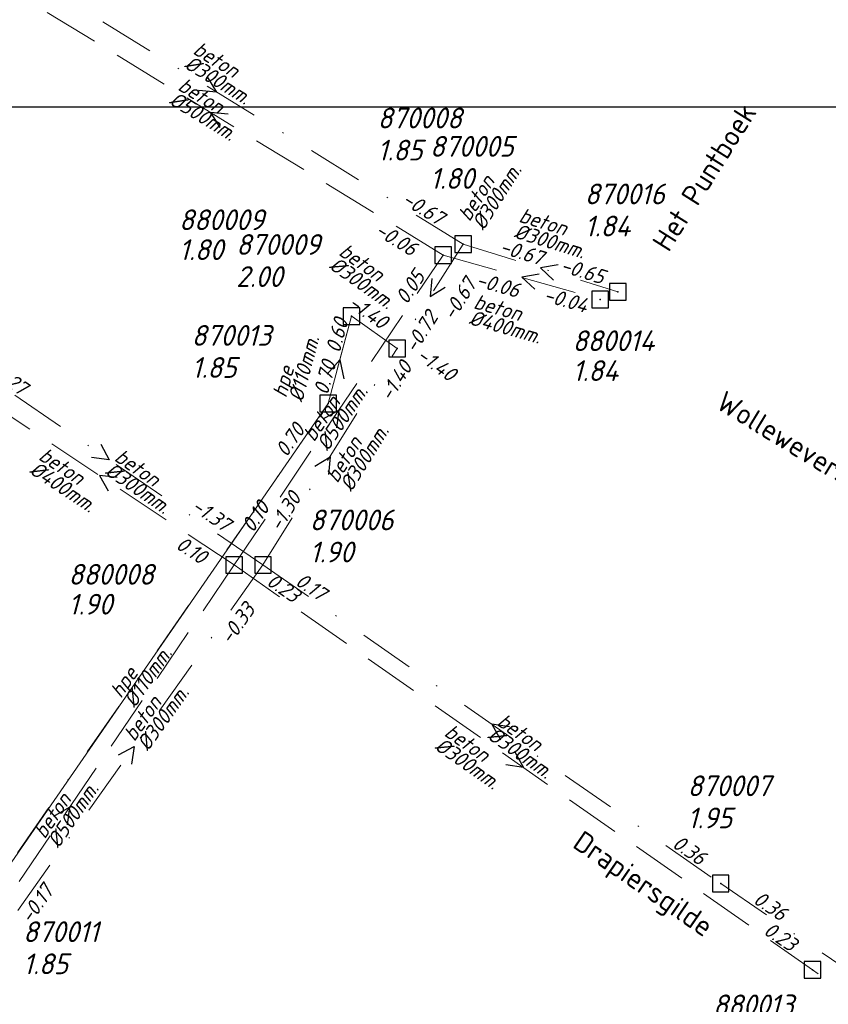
# Model space of a CAD drawing. Header units: metres. Extents: x 152202 to 157341, y 461610 to 468701.
# Tile 93 of 238: x 154742 to 154815, y 463622 to 463711. Entities that reach past the tile are written whole.
import ezdxf
from ezdxf.enums import TextEntityAlignment as Align
from ezdxf.lldxf.tags import DXFTag

# ---------------------------------------------------------------- set-up
doc = ezdxf.new("R2010")
doc.units = ezdxf.units.M
doc.header["$PDMODE"] = 64
doc.header["$PDSIZE"] = 1.5
doc.linetypes.add('RI-HWA', pattern=[7.4, 5, -2.4])
doc.linetypes.add('RI-VWA', pattern=[11, 5, -3, 0, -3])
doc.layers.get('0').update_dxf_attribs({"linetype": 'CONTINUOUS'})
doc.layers.get('DEFPOINTS').update_dxf_attribs({"linetype": 'CONTINUOUS'})
for name, color, linetype, lineweight in [('B-OI-RI-HWA-BOB-T18', 150, 'CONTINUOUS', 18), ('B-OI-RI-HWA-MATERIAAL-T18', 150, 'CONTINUOUS', 18), ('B-OI-RI-HWA-PUTDEKSELHOOGTE-T25', 150, 'CONTINUOUS', 25), ('B-OI-RI-HWA-PUTNUMMER-T25', 150, 'CONTINUOUS', 25), ('B-OI-RI-HWA_DIAMETER-T18', 150, 'CONTINUOUS', 18), ('B-OI-RI-HWA_RIOOLPUT-S', 150, 'CONTINUOUS', 25), ('B-OI-RI-HWA_TRANSPORTLEIDING-G', 150, 'RI-HWA', 18), ('B-OI-RI-PERSLEIDING-G', 210, 'RI-PERS', 18), ('B-OI-RI-STROOMRICHTING-S', 252, 'CONTINUOUS', 25), ('B-OI-RI-VWA-BOB-T18', 34, 'CONTINUOUS', 18), ('B-OI-RI-VWA-DIAMETER-T18', 34, 'CONTINUOUS', 18), ('B-OI-RI-VWA-MATERIAAL-T18', 34, 'CONTINUOUS', 18), ('B-OI-RI-VWA_PUTDEKSELHOOGTE-T25', 34, 'CONTINUOUS', 25), ('B-OI-RI-VWA_PUTNUMMER-T25', 34, 'CONTINUOUS', 25), ('B-OI-RI-VWA_RIOOLPUT-S', 34, 'CONTINUOUS', 25), ('B-OI-RI-VWA_TRANSPORTLEIDING-G', 34, 'RI-VWA', 18), ('B-RO-OG-TOPOGRAFIE-T18', 2, 'CONTINUOUS', 18)]:
    doc.layers.add(name, color=color, linetype=linetype, lineweight=lineweight)
doc.styles.add('NLCS-ISO-M200-T18', font='NLCS-ISO.ttf', dxfattribs={"height": 360})
doc.styles.add('NLCS-ISO-M750-T18_CURSIEF', font='NLCS-ISO.ttf', dxfattribs={"oblique": 15, "height": 1.35})
doc.styles.add('NLCS-ISO-M750-T25_CURSIEF', font='NLCS-ISO.ttf', dxfattribs={"oblique": 15, "height": 1.875})
tags = doc.linetypes.add('RI-PERS', pattern='A,7,-2,["P",Standard,S=1.8,R=0,X=-0.5,Y=-0.9],-2,7,-2,[102,NLCS.SHX,S=1,R=180,X=0,Y=0],-2', length=22).pattern_tags.tags
tags[6] = DXFTag(74, 10)

# ---------------------------------------------------------------- blocks, each defined once
blk = doc.blocks.new('ACMAP_ANN_TEMPLATE_hwa-diam')
at = {"style": 'NLCS-ISO-M750-T18_CURSIEF', "oblique": 15}
blk.add_attdef('hwa-diam', (-3.7, -1.3), '', height=1.35, dxfattribs=at)
blk = doc.blocks.new('ACMAP_ANN_TEMPLATE_hwa-materiaal')
at = {"style": 'NLCS-ISO-M750-T18_CURSIEF', "oblique": 15}
blk.add_attdef('hwa-mat', (-3.7, 0.2), '', height=1.35, dxfattribs=at)
blk = doc.blocks.new('ACMAP_ANN_TEMPLATE_hwa-nap-l')
at = {"style": 'NLCS-ISO-M750-T18_CURSIEF', "oblique": 15}
blk.add_attdef('hwa-nap-l', (3.3, 0.2), '', height=1.35, dxfattribs=at)
blk = doc.blocks.new('ACMAP_ANN_TEMPLATE_hwa-nap-r')
at = {"style": 'NLCS-ISO-M750-T18_CURSIEF', "oblique": 15}
blk.add_attdef('hwa-nap-r', (-5.6, 0.2), '', height=1.35, dxfattribs=at)
blk = doc.blocks.new('ACMAP_ANN_TEMPLATE_vwa-diam')
at = {"style": 'NLCS-ISO-M750-T18_CURSIEF', "oblique": 15}
blk.add_attdef('vwa-diam', (0.3, -1.3), '', height=1.35, dxfattribs=at)
blk = doc.blocks.new('ACMAP_ANN_TEMPLATE_vwa-materiaal')
at = {"style": 'NLCS-ISO-M750-T18_CURSIEF', "oblique": 15}
blk.add_attdef('vwa-mat', (0.3, 0.2), '', height=1.35, dxfattribs=at)
blk = doc.blocks.new('ACMAP_ANN_TEMPLATE_vwa-nap-l')
at = {"style": 'NLCS-ISO-M750-T18_CURSIEF', "oblique": 15}
blk.add_attdef('vwa-nap-l', (3.3, 0.2), '', height=1.35, dxfattribs=at)
blk = doc.blocks.new('ACMAP_ANN_TEMPLATE_vwa-nap-r')
at = {"style": 'NLCS-ISO-M750-T18_CURSIEF', "oblique": 15}
blk.add_attdef('vwa-nap-r', (-5.6, 0.2), '', height=1.35, dxfattribs=at)
blk = doc.blocks.new('ACMAP_ANN_TEMPLATE_hwa-puth')
at = {"color": 0, "linetype": 'ByBlock', "style": 'NLCS-ISO-M750-T25_CURSIEF', "oblique": 15}
blk.add_attdef('hwa-puth', (-9, -6.8), '', height=1.875, dxfattribs=at)
blk = doc.blocks.new('ACMAP_ANN_TEMPLATE_hwa-putnr')
at = {"color": 0, "linetype": 'ByBlock', "style": 'NLCS-ISO-M750-T25_CURSIEF', "oblique": 15}
blk.add_attdef('hwa-putnr', (-9, -4.1), '', height=1.875, dxfattribs=at)
blk = doc.blocks.new('ACMAP_ANN_TEMPLATE_vwa-puth')
at = {"style": 'NLCS-ISO-M750-T25_CURSIEF', "oblique": 15}
blk.add_attdef('vwa-puth', (-3, 5), '', height=1.875, dxfattribs=at)
blk = doc.blocks.new('ACMAP_ANN_TEMPLATE_vwa-putnr')
at = {"style": 'NLCS-ISO-M750-T25_CURSIEF', "oblique": 15}
blk.add_attdef('vaw-putnr', (-3, 7.9), '', height=1.875, dxfattribs=at)

msp = doc.modelspace()

# ---------------------------------------------------------------- linework, layer by layer
at = {"layer": 'B-OI-RI-HWA_RIOOLPUT-S'}
for p in [(154780.3, 463689.9), (154794.5, 463685.9), (154761.4, 463661.9), (154813.7, 463625.3)]:
    msp.add_point(p, dxfattribs=at)
at = {"layer": 'B-OI-RI-HWA_TRANSPORTLEIDING-G'}
for p, q in [((154780.3, 463689.9), (154738.2, 463715.7)), ((154761.4, 463661.9), (154780.3, 463689.9)), ((154780.3, 463689.9), (154794.5, 463685.9)), ((154761.4, 463661.9), (154737, 463678.1)), ((154761.4, 463661.9), (154731.6, 463618.1)), ((154761.4, 463661.9), (154813.7, 463625.3)), ((154851, 463600.1), (154813.7, 463625.3))]:
    msp.add_line(p, q, dxfattribs=at)
at = {"layer": 'B-OI-RI-PERSLEIDING-G'}
for p, q in [((154772, 463684.4), (154769.9, 463676.5)), ((154769.9, 463676.5), (154732.4, 463622.3))]:
    msp.add_line(p, q, dxfattribs=at)
at = {"layer": 'B-OI-RI-STROOMRICHTING-S'}
for points in [[(154758.95, 463706.02), (154759.8, 463704.65), (154758.2, 463704.79)], [(154760.85, 463702.66), (154759.25, 463702.8), (154760.1, 463701.43)], [(154790.69, 463689.02), (154789.1, 463688.75), (154790.27, 463687.64)], [(154779.28, 463687.79), (154779.11, 463686.18), (154780.49, 463687.02)], [(154788.98, 463688.2), (154787.4, 463687.9), (154788.59, 463686.82)], [(154769.8, 463679.14), (154770.95, 463680.45), (154771.3, 463678.74)], [(154769.45, 463675.11), (154770.85, 463675.9), (154770.64, 463674.3)], [(154749.32, 463672.81), (154750.1, 463671.4), (154748.5, 463671.62)], [(154768.69, 463670.84), (154770.07, 463671.68), (154769.92, 463670.08)], [(154750.8, 463669.8), (154749.2, 463670), (154750, 463668.6)], [(154786.29, 463647.27), (154784.7, 463647.5), (154785.47, 463646.09)], [(154750.93, 463644.74), (154752.35, 463645.5), (154752.1, 463643.91)], [(154786.78, 463645.02), (154787.55, 463643.6), (154785.96, 463643.84)], [(154745.09, 463639.21), (154746.5, 463640), (154746.29, 463638.4)]]:
    msp.add_lwpolyline(points, dxfattribs=at)
at = {"layer": 'B-OI-RI-VWA_RIOOLPUT-S'}
for p in [(154782.1, 463690.9), (154796.1, 463686.6), (154772, 463684.4), (154776.13, 463681.47), (154769.9, 463676.5), (154764, 463661.9), (154805.4, 463633.1)]:
    msp.add_point(p, dxfattribs=at)
at = {"layer": 'B-OI-RI-VWA_TRANSPORTLEIDING-G'}
for p, q in [((154782.1, 463690.9), (154737.5, 463718.4)), ((154782.1, 463690.9), (154776.13, 463681.47)), ((154782.1, 463690.9), (154796.1, 463686.6)), ((154772, 463684.4), (154769.9, 463676.5)), ((154776.13, 463681.47), (154772, 463684.4)), ((154764, 463661.9), (154776.13, 463681.47)), ((154764, 463661.9), (154736.2, 463680.9)), ((154769.9, 463676.5), (154732.4, 463622.3)), ((154764, 463661.9), (154740.7, 463629.1)), ((154764, 463661.9), (154805.4, 463633.1)), ((154805.4, 463633.1), (154845.7, 463605.6))]:
    msp.add_line(p, q, dxfattribs=at)
at = {"layer": 'DEFPOINTS', "flags": 128}
msp.add_lwpolyline([(154823.3, 463703.268), (154818.87, 463703.268), (154791.231, 463703.268), (154633.731, 463703.268), (154633.731, 463526.267), (154633.731, 463512.699), (154823.3, 463512.699)], close=True, dxfattribs=at)

# ---------------------------------------------------------------- block references
at = {"layer": 'B-OI-RI-HWA-BOB-T18'}
ref = msp.add_blockref('ACMAP_ANN_TEMPLATE_hwa-nap-l', (154771.107, 463693.38), dxfattribs=dict(at, rotation=328.4989247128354))
ref.add_attrib('hwa-nap-l', '-0.06', (154774.025, 463691.826), dxfattribs={"layer": '0', "color": 0, "linetype": 'ByBlock', "height": 1.35, "rotation": 328.49892, "style": 'NLCS-ISO-M750-T18_CURSIEF', "oblique": 15})
ref = msp.add_blockref('ACMAP_ANN_TEMPLATE_hwa-nap-r', (154780.3, 463689.9), dxfattribs=dict(at, rotation=55.98065001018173))
ref.add_attrib('hwa-nap-r', '0.05', (154777.001, 463685.37), dxfattribs={"layer": '0', "color": 0, "linetype": 'ByBlock', "height": 1.35, "rotation": 55.98065, "style": 'NLCS-ISO-M750-T18_CURSIEF', "oblique": 15})
ref = msp.add_blockref('ACMAP_ANN_TEMPLATE_hwa-nap-l', (154779.94, 463687.81), dxfattribs=dict(at, rotation=344.2679952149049))
ref.add_attrib('hwa-nap-l', '-0.06', (154783.171, 463687.108), dxfattribs={"layer": '0', "color": 0, "linetype": 'ByBlock', "height": 1.35, "rotation": 344.268, "style": 'NLCS-ISO-M750-T18_CURSIEF', "oblique": 15})
ref = msp.add_blockref('ACMAP_ANN_TEMPLATE_hwa-nap-r', (154794.631, 463684.038), dxfattribs=dict(at, rotation=344.2679952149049))
ref.add_attrib('hwa-nap-r', '-0.04', (154789.295, 463685.749), dxfattribs={"layer": '0', "color": 0, "linetype": 'ByBlock', "height": 1.35, "rotation": 344.268, "style": 'NLCS-ISO-M750-T18_CURSIEF', "oblique": 15})
ref = msp.add_blockref('ACMAP_ANN_TEMPLATE_hwa-nap-l', (154761.4, 463661.9), dxfattribs=dict(at, rotation=55.98065001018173))
ref.add_attrib('hwa-nap-l', '0.10', (154763.08, 463664.747), dxfattribs={"layer": '0', "color": 0, "linetype": 'ByBlock', "height": 1.35, "rotation": 55.98065, "style": 'NLCS-ISO-M750-T18_CURSIEF', "oblique": 15})
ref = msp.add_blockref('ACMAP_ANN_TEMPLATE_hwa-nap-l', (154761.4, 463661.9), dxfattribs=dict(at, rotation=55.76998823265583))
ref.add_attrib('hwa-nap-l', '0.10', (154763.091, 463664.741), dxfattribs={"layer": '0', "color": 0, "linetype": 'ByBlock', "height": 1.35, "rotation": 55.76999, "style": 'NLCS-ISO-M750-T18_CURSIEF', "oblique": 15})
ref = msp.add_blockref('ACMAP_ANN_TEMPLATE_hwa-nap-l', (154753.158, 463665.122), dxfattribs=dict(at, rotation=326.4184470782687))
ref.add_attrib('hwa-nap-l', '0.10', (154756.018, 463663.463), dxfattribs={"layer": '0', "color": 0, "linetype": 'ByBlock', "height": 1.35, "rotation": 326.41845, "style": 'NLCS-ISO-M750-T18_CURSIEF', "oblique": 15})
ref = msp.add_blockref('ACMAP_ANN_TEMPLATE_hwa-nap-l', (154761.4, 463661.9), dxfattribs=dict(at, rotation=325.0153329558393))
ref.add_attrib('hwa-nap-l', '0.23', (154764.218, 463660.172), dxfattribs={"layer": '0', "color": 0, "linetype": 'ByBlock', "height": 1.35, "rotation": 325.01533, "style": 'NLCS-ISO-M750-T18_CURSIEF', "oblique": 15})
ref = msp.add_blockref('ACMAP_ANN_TEMPLATE_hwa-nap-r', (154813.7, 463625.3), dxfattribs=dict(at, rotation=325.956913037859))
ref.add_attrib('hwa-nap-r', '0.23', (154809.172, 463628.601), dxfattribs={"layer": '0', "color": 0, "linetype": 'ByBlock', "height": 1.35, "rotation": 325.95691, "style": 'NLCS-ISO-M750-T18_CURSIEF', "oblique": 15})
at = {"layer": 'B-OI-RI-HWA-MATERIAAL-T18'}
ref = msp.add_blockref('ACMAP_ANN_TEMPLATE_hwa-materiaal', (154759.25, 463702.8), dxfattribs=dict(at, rotation=328.4989247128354))
ref.add_attrib('hwa-mat', 'beton', (154756.2, 463704.904), dxfattribs={"layer": '0', "color": 0, "linetype": 'ByBlock', "height": 1.35, "rotation": 328.49892, "style": 'NLCS-ISO-M750-T18_CURSIEF', "oblique": 15})
ref = msp.add_blockref('ACMAP_ANN_TEMPLATE_hwa-materiaal', (154786.467, 463683.924), dxfattribs=dict(at, rotation=344.2679952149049))
ref.add_attrib('hwa-mat', 'beton', (154782.96, 463685.12), dxfattribs={"layer": '0', "color": 0, "linetype": 'ByBlock', "height": 1.35, "rotation": 344.268, "style": 'NLCS-ISO-M750-T18_CURSIEF', "oblique": 15})
ref = msp.add_blockref('ACMAP_ANN_TEMPLATE_hwa-materiaal', (154770.85, 463675.9), dxfattribs=dict(at, rotation=55.98065001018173))
ref.add_attrib('hwa-mat', 'beton', (154768.614, 463672.945), dxfattribs={"layer": '0', "color": 0, "linetype": 'ByBlock', "height": 1.35, "rotation": 55.98065, "style": 'NLCS-ISO-M750-T18_CURSIEF', "oblique": 15})
ref = msp.add_blockref('ACMAP_ANN_TEMPLATE_hwa-materiaal', (154746.577, 463669.284), dxfattribs=dict(at, rotation=326.4184470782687))
ref.add_attrib('hwa-mat', 'beton', (154743.606, 463671.497), dxfattribs={"layer": '0', "color": 0, "linetype": 'ByBlock', "height": 1.35, "rotation": 326.41845, "style": 'NLCS-ISO-M750-T18_CURSIEF', "oblique": 15})
ref = msp.add_blockref('ACMAP_ANN_TEMPLATE_hwa-materiaal', (154783.213, 463644.249), dxfattribs=dict(at, rotation=325.0153329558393))
ref.add_attrib('hwa-mat', 'beton', (154780.297, 463646.534), dxfattribs={"layer": '0', "color": 0, "linetype": 'ByBlock', "height": 1.35, "rotation": 325.01533, "style": 'NLCS-ISO-M750-T18_CURSIEF', "oblique": 15})
ref = msp.add_blockref('ACMAP_ANN_TEMPLATE_hwa-materiaal', (154746.5, 463640), dxfattribs=dict(at, rotation=55.76998823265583))
ref.add_attrib('hwa-mat', 'beton', (154744.253, 463637.053), dxfattribs={"layer": '0', "color": 0, "linetype": 'ByBlock', "height": 1.35, "rotation": 55.76999, "style": 'NLCS-ISO-M750-T18_CURSIEF', "oblique": 15})
at = {"layer": 'B-OI-RI-HWA-PUTDEKSELHOOGTE-T25'}
for p, values in [((154765.406, 463696.264), {'hwa-puth': '1.80'}), ((154801.002, 463685.329), {'hwa-puth': '1.84'}), ((154755.403, 463664.218), {'hwa-puth': '1.90'})]:
    msp.add_blockref('ACMAP_ANN_TEMPLATE_hwa-puth', p, dxfattribs=at).add_auto_attribs(values)
at = {"layer": 'B-OI-RI-HWA-PUTNUMMER-T25'}
for p, values in [((154765.406, 463696.264), {'hwa-putnr': '880009'}), ((154801.002, 463685.329), {'hwa-putnr': '880014'}), ((154755.403, 463664.218), {'hwa-putnr': '880008'}), ((154813.7, 463625.3), {'hwa-putnr': '880013'})]:
    msp.add_blockref('ACMAP_ANN_TEMPLATE_hwa-putnr', p, dxfattribs=at).add_auto_attribs(values)
at = {"layer": 'B-OI-RI-HWA_DIAMETER-T18'}
ref = msp.add_blockref('ACMAP_ANN_TEMPLATE_hwa-diam', (154759.25, 463702.8), dxfattribs=dict(at, rotation=328.4989247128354))
ref.add_attrib('hwa-diam', '%%c500mm.', (154755.416, 463703.625), dxfattribs={"layer": '0', "color": 0, "linetype": 'ByBlock', "height": 1.35, "rotation": 328.49892, "style": 'NLCS-ISO-M750-T18_CURSIEF', "oblique": 15})
ref = msp.add_blockref('ACMAP_ANN_TEMPLATE_hwa-diam', (154786.467, 463683.924), dxfattribs=dict(at, rotation=344.2679952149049))
ref.add_attrib('hwa-diam', '%%c400mm.', (154782.553, 463683.676), dxfattribs={"layer": '0', "color": 0, "linetype": 'ByBlock', "height": 1.35, "rotation": 344.268, "style": 'NLCS-ISO-M750-T18_CURSIEF', "oblique": 15})
ref = msp.add_blockref('ACMAP_ANN_TEMPLATE_hwa-diam', (154770.85, 463675.9), dxfattribs=dict(at, rotation=55.98065001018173))
ref.add_attrib('hwa-diam', '%%c500mm.', (154769.857, 463672.106), dxfattribs={"layer": '0', "color": 0, "linetype": 'ByBlock', "height": 1.35, "rotation": 55.98065, "style": 'NLCS-ISO-M750-T18_CURSIEF', "oblique": 15})
ref = msp.add_blockref('ACMAP_ANN_TEMPLATE_hwa-diam', (154746.577, 463669.284), dxfattribs=dict(at, rotation=326.4184470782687))
ref.add_attrib('hwa-diam', '%%c400mm.', (154742.776, 463670.248), dxfattribs={"layer": '0', "color": 0, "linetype": 'ByBlock', "height": 1.35, "rotation": 326.41845, "style": 'NLCS-ISO-M750-T18_CURSIEF', "oblique": 15})
ref = msp.add_blockref('ACMAP_ANN_TEMPLATE_hwa-diam', (154783.213, 463644.249), dxfattribs=dict(at, rotation=325.0153329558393))
ref.add_attrib('hwa-diam', '%%c300mm.', (154779.437, 463645.305), dxfattribs={"layer": '0', "color": 0, "linetype": 'ByBlock', "height": 1.35, "rotation": 325.01533, "style": 'NLCS-ISO-M750-T18_CURSIEF', "oblique": 15})
ref = msp.add_blockref('ACMAP_ANN_TEMPLATE_hwa-diam', (154746.5, 463640), dxfattribs=dict(at, rotation=55.76998823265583))
ref.add_attrib('hwa-diam', '%%c500mm.', (154745.494, 463636.21), dxfattribs={"layer": '0', "color": 0, "linetype": 'ByBlock', "height": 1.35, "rotation": 55.76999, "style": 'NLCS-ISO-M750-T18_CURSIEF', "oblique": 15})
at = {"layer": 'B-OI-RI-VWA-BOB-T18'}
ref = msp.add_blockref('ACMAP_ANN_TEMPLATE_vwa-nap-l', (154773.552, 463696.185), dxfattribs=dict(at, rotation=328.3423514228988))
ref.add_attrib('vwa-nap-l', '-0.67', (154776.466, 463694.623), dxfattribs={"layer": '0', "color": 0, "linetype": 'ByBlock', "height": 1.35, "rotation": 328.34235, "style": 'NLCS-ISO-M750-T18_CURSIEF', "oblique": 15})
ref = msp.add_blockref('ACMAP_ANN_TEMPLATE_vwa-nap-l', (154782.1, 463690.9), dxfattribs=dict(at, rotation=342.9260339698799))
ref.add_attrib('vwa-nap-l', '-0.67', (154785.313, 463690.122), dxfattribs={"layer": '0', "color": 0, "linetype": 'ByBlock', "height": 1.35, "rotation": 342.92603, "style": 'NLCS-ISO-M750-T18_CURSIEF', "oblique": 15})
ref = msp.add_blockref('ACMAP_ANN_TEMPLATE_vwa-nap-r', (154796.1, 463686.6), dxfattribs=dict(at, rotation=342.9260339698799))
ref.add_attrib('vwa-nap-r', '-0.65', (154790.806, 463688.435), dxfattribs={"layer": '0', "color": 0, "linetype": 'ByBlock', "height": 1.35, "rotation": 342.92603, "style": 'NLCS-ISO-M750-T18_CURSIEF', "oblique": 15})
ref = msp.add_blockref('ACMAP_ANN_TEMPLATE_vwa-nap-l', (154779.648, 463681.004), dxfattribs=dict(at, rotation=57.66267610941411))
ref.add_attrib('vwa-nap-l', '-0.67', (154781.244, 463683.899), dxfattribs={"layer": '0', "color": 0, "linetype": 'ByBlock', "height": 1.35, "rotation": 57.66268, "style": 'NLCS-ISO-M750-T18_CURSIEF', "oblique": 15})
ref = msp.add_blockref('ACMAP_ANN_TEMPLATE_vwa-nap-r', (154776.064, 463681.924), dxfattribs=dict(at, rotation=324.6464677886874))
ref.add_attrib('vwa-nap-r', '-1.40', (154771.612, 463685.327), dxfattribs={"layer": '0', "color": 0, "linetype": 'ByBlock', "height": 1.35, "rotation": 324.64647, "style": 'NLCS-ISO-M750-T18_CURSIEF', "oblique": 15})
ref = msp.add_blockref('ACMAP_ANN_TEMPLATE_vwa-nap-r', (154780.966, 463685.579), dxfattribs=dict(at, rotation=57.66267610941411))
ref.add_attrib('vwa-nap-r', '-0.72', (154777.801, 463680.955), dxfattribs={"layer": '0', "color": 0, "linetype": 'ByBlock', "height": 1.35, "rotation": 57.66268, "style": 'NLCS-ISO-M750-T18_CURSIEF', "oblique": 15})
ref = msp.add_blockref('ACMAP_ANN_TEMPLATE_vwa-nap-l', (154770.289, 463677.748), dxfattribs=dict(at, rotation=75.11373315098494))
ref.add_attrib('vwa-nap-l', '0.60', (154770.943, 463680.989), dxfattribs={"layer": '0', "color": 0, "linetype": 'ByBlock', "height": 1.35, "rotation": 75.11373, "style": 'NLCS-ISO-M750-T18_CURSIEF', "oblique": 15})
ref = msp.add_blockref('ACMAP_ANN_TEMPLATE_vwa-nap-r', (154771.487, 463682.555), dxfattribs=dict(at, rotation=75.11373315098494))
ref.add_attrib('vwa-nap-r', '0.70', (154769.855, 463677.194), dxfattribs={"layer": '0', "color": 0, "linetype": 'ByBlock', "height": 1.35, "rotation": 75.11373, "style": 'NLCS-ISO-M750-T18_CURSIEF', "oblique": 15})
ref = msp.add_blockref('ACMAP_ANN_TEMPLATE_vwa-nap-r', (154778.698, 463681.233), dxfattribs=dict(at, rotation=58.2082780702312))
ref.add_attrib('vwa-nap-r', '-1.40', (154775.578, 463676.579), dxfattribs={"layer": '0', "color": 0, "linetype": 'ByBlock', "height": 1.35, "rotation": 58.20828, "style": 'NLCS-ISO-M750-T18_CURSIEF', "oblique": 15})
ref = msp.add_blockref('ACMAP_ANN_TEMPLATE_vwa-nap-l', (154774.984, 463682.338), dxfattribs=dict(at, rotation=324.6464677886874))
ref.add_attrib('vwa-nap-l', '-1.40', (154777.791, 463680.592), dxfattribs={"layer": '0', "color": 0, "linetype": 'ByBlock', "height": 1.35, "rotation": 324.64647, "style": 'NLCS-ISO-M750-T18_CURSIEF', "oblique": 15})
ref = msp.add_blockref('ACMAP_ANN_TEMPLATE_vwa-nap-l', (154736.2, 463680.9), dxfattribs=dict(at, rotation=325.9228047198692))
ref.add_attrib('vwa-nap-l', '-1.27', (154739.045, 463679.217), dxfattribs={"layer": '0', "color": 0, "linetype": 'ByBlock', "height": 1.35, "rotation": 325.9228, "style": 'NLCS-ISO-M750-T18_CURSIEF', "oblique": 15})
ref = msp.add_blockref('ACMAP_ANN_TEMPLATE_vwa-nap-l', (154764.416, 463668.739), dxfattribs=dict(at, rotation=55.32134079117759))
ref.add_attrib('vwa-nap-l', '0.70', (154766.129, 463671.567), dxfattribs={"layer": '0', "color": 0, "linetype": 'ByBlock', "height": 1.35, "rotation": 55.32134, "style": 'NLCS-ISO-M750-T18_CURSIEF', "oblique": 15})
ref = msp.add_blockref('ACMAP_ANN_TEMPLATE_vwa-nap-l', (154764, 463661.9), dxfattribs=dict(at, rotation=58.2082780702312))
ref.add_attrib('vwa-nap-l', '-1.30', (154765.569, 463664.81), dxfattribs={"layer": '0', "color": 0, "linetype": 'ByBlock', "height": 1.35, "rotation": 58.20828, "style": 'NLCS-ISO-M750-T18_CURSIEF', "oblique": 15})
ref = msp.add_blockref('ACMAP_ANN_TEMPLATE_vwa-nap-l', (154754.58, 463668.625), dxfattribs=dict(at, rotation=325.6492196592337))
ref.add_attrib('vwa-nap-l', '-1.37', (154757.418, 463666.928), dxfattribs={"layer": '0', "color": 0, "linetype": 'ByBlock', "height": 1.35, "rotation": 325.64922, "style": 'NLCS-ISO-M750-T18_CURSIEF', "oblique": 15})
ref = msp.add_blockref('ACMAP_ANN_TEMPLATE_vwa-nap-l', (154764, 463661.9), dxfattribs=dict(at, rotation=325.1755108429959))
ref.add_attrib('vwa-nap-l', '0.17', (154766.823, 463660.18), dxfattribs={"layer": '0', "color": 0, "linetype": 'ByBlock', "height": 1.35, "rotation": 325.17551, "style": 'NLCS-ISO-M750-T18_CURSIEF', "oblique": 15})
ref = msp.add_blockref('ACMAP_ANN_TEMPLATE_vwa-nap-l', (154759.329, 463651.801), dxfattribs=dict(at, rotation=54.61131407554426))
ref.add_attrib('vwa-nap-l', '-0.33', (154761.077, 463654.607), dxfattribs={"layer": '0', "color": 0, "linetype": 'ByBlock', "height": 1.35, "rotation": 54.61131, "style": 'NLCS-ISO-M750-T18_CURSIEF', "oblique": 15})
ref = msp.add_blockref('ACMAP_ANN_TEMPLATE_vwa-nap-r', (154805.4, 463633.1), dxfattribs=dict(at, rotation=325.1755108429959))
ref.add_attrib('vwa-nap-r', '0.36', (154800.917, 463636.462), dxfattribs={"layer": '0', "color": 0, "linetype": 'ByBlock', "height": 1.35, "rotation": 325.17551, "style": 'NLCS-ISO-M750-T18_CURSIEF', "oblique": 15})
ref = msp.add_blockref('ACMAP_ANN_TEMPLATE_vwa-nap-r', (154746.4, 463633.824), dxfattribs=dict(at, rotation=54.61131407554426))
ref.add_attrib('vwa-nap-r', '-0.17', (154742.994, 463629.374), dxfattribs={"layer": '0', "color": 0, "linetype": 'ByBlock', "height": 1.35, "rotation": 54.61131, "style": 'NLCS-ISO-M750-T18_CURSIEF', "oblique": 15})
ref = msp.add_blockref('ACMAP_ANN_TEMPLATE_vwa-nap-l', (154805.4, 463633.1), dxfattribs=dict(at, rotation=325.6910709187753))
ref.add_attrib('vwa-nap-l', '0.36', (154808.239, 463631.405), dxfattribs={"layer": '0', "color": 0, "linetype": 'ByBlock', "height": 1.35, "rotation": 325.69107, "style": 'NLCS-ISO-M750-T18_CURSIEF', "oblique": 15})
at = {"layer": 'B-OI-RI-VWA-DIAMETER-T18'}
ref = msp.add_blockref('ACMAP_ANN_TEMPLATE_vwa-diam', (154757.205, 463708.162), dxfattribs=dict(at, rotation=328.3423514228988))
ref.add_attrib('vwa-diam', '%%c300mm.', (154756.779, 463706.898), dxfattribs={"layer": '0', "color": 0, "linetype": 'ByBlock', "height": 1.35, "rotation": 328.34235, "style": 'NLCS-ISO-M750-T18_CURSIEF', "oblique": 15})
ref = msp.add_blockref('ACMAP_ANN_TEMPLATE_vwa-diam', (154782.682, 463692.497), dxfattribs=dict(at, rotation=57.66267610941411))
ref.add_attrib('vwa-diam', '%%c300mm.', (154783.941, 463692.055), dxfattribs={"layer": '0', "color": 0, "linetype": 'ByBlock', "height": 1.35, "rotation": 57.66268, "style": 'NLCS-ISO-M750-T18_CURSIEF', "oblique": 15})
ref = msp.add_blockref('ACMAP_ANN_TEMPLATE_vwa-diam', (154786.713, 463692.832), dxfattribs=dict(at, rotation=342.9260339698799))
ref.add_attrib('vwa-diam', '%%c300mm.', (154786.619, 463691.502), dxfattribs={"layer": '0', "color": 0, "linetype": 'ByBlock', "height": 1.35, "rotation": 342.92603, "style": 'NLCS-ISO-M750-T18_CURSIEF', "oblique": 15})
ref = msp.add_blockref('ACMAP_ANN_TEMPLATE_vwa-diam', (154770.398, 463689.992), dxfattribs=dict(at, rotation=324.6464677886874))
ref.add_attrib('vwa-diam', '%%c300mm.', (154769.89, 463688.758), dxfattribs={"layer": '0', "color": 0, "linetype": 'ByBlock', "height": 1.35, "rotation": 324.64647, "style": 'NLCS-ISO-M750-T18_CURSIEF', "oblique": 15})
ref = msp.add_blockref('ACMAP_ANN_TEMPLATE_vwa-diam', (154766.228, 463676.595), dxfattribs=dict(at, rotation=75.11373315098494))
ref.add_attrib('vwa-diam', '%%c110mm.', (154767.561, 463676.551), dxfattribs={"layer": '0', "color": 0, "linetype": 'ByBlock', "height": 1.35, "rotation": 75.11373, "style": 'NLCS-ISO-M750-T18_CURSIEF', "oblique": 15})
ref = msp.add_blockref('ACMAP_ANN_TEMPLATE_vwa-diam', (154770.731, 463668.864), dxfattribs=dict(at, rotation=58.2082780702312))
ref.add_attrib('vwa-diam', '%%c300mm.', (154771.994, 463668.434), dxfattribs={"layer": '0', "color": 0, "linetype": 'ByBlock', "height": 1.35, "rotation": 58.20828, "style": 'NLCS-ISO-M750-T18_CURSIEF', "oblique": 15})
ref = msp.add_blockref('ACMAP_ANN_TEMPLATE_vwa-diam', (154750.1, 463671.4), dxfattribs=dict(at, rotation=325.6492196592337))
ref.add_attrib('vwa-diam', '%%c300mm.', (154749.614, 463670.157), dxfattribs={"layer": '0', "color": 0, "linetype": 'ByBlock', "height": 1.35, "rotation": 325.64922, "style": 'NLCS-ISO-M750-T18_CURSIEF', "oblique": 15})
ref = msp.add_blockref('ACMAP_ANN_TEMPLATE_vwa-diam', (154751.15, 463649.4), dxfattribs=dict(at, rotation=55.32134079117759))
ref.add_attrib('vwa-diam', '%%c110mm.', (154752.39, 463648.907), dxfattribs={"layer": '0', "color": 0, "linetype": 'ByBlock', "height": 1.35, "rotation": 55.32134, "style": 'NLCS-ISO-M750-T18_CURSIEF', "oblique": 15})
ref = msp.add_blockref('ACMAP_ANN_TEMPLATE_vwa-diam', (154752.35, 463645.5), dxfattribs=dict(at, rotation=54.61131407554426))
ref.add_attrib('vwa-diam', '%%c300mm.', (154753.584, 463644.992), dxfattribs={"layer": '0', "color": 0, "linetype": 'ByBlock', "height": 1.35, "rotation": 54.61131, "style": 'NLCS-ISO-M750-T18_CURSIEF', "oblique": 15})
ref = msp.add_blockref('ACMAP_ANN_TEMPLATE_vwa-diam', (154784.7, 463647.5), dxfattribs=dict(at, rotation=325.1755108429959))
ref.add_attrib('vwa-diam', '%%c300mm.', (154784.204, 463646.262), dxfattribs={"layer": '0', "color": 0, "linetype": 'ByBlock', "height": 1.35, "rotation": 325.17551, "style": 'NLCS-ISO-M750-T18_CURSIEF', "oblique": 15})
at = {"layer": 'B-OI-RI-VWA-MATERIAAL-T18'}
ref = msp.add_blockref('ACMAP_ANN_TEMPLATE_vwa-materiaal', (154757.205, 463708.162), dxfattribs=dict(at, rotation=328.3423514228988))
ref.add_attrib('vwa-mat', 'beton', (154757.566, 463708.174), dxfattribs={"layer": '0', "color": 0, "linetype": 'ByBlock', "height": 1.35, "rotation": 328.34235, "style": 'NLCS-ISO-M750-T18_CURSIEF', "oblique": 15})
ref = msp.add_blockref('ACMAP_ANN_TEMPLATE_vwa-materiaal', (154782.682, 463692.497), dxfattribs=dict(at, rotation=57.66267610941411))
ref.add_attrib('vwa-mat', 'beton', (154782.673, 463692.857), dxfattribs={"layer": '0', "color": 0, "linetype": 'ByBlock', "height": 1.35, "rotation": 57.66268, "style": 'NLCS-ISO-M750-T18_CURSIEF', "oblique": 15})
ref = msp.add_blockref('ACMAP_ANN_TEMPLATE_vwa-materiaal', (154786.713, 463692.832), dxfattribs=dict(at, rotation=342.9260339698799))
ref.add_attrib('vwa-mat', 'beton', (154787.059, 463692.936), dxfattribs={"layer": '0', "color": 0, "linetype": 'ByBlock', "height": 1.35, "rotation": 342.92603, "style": 'NLCS-ISO-M750-T18_CURSIEF', "oblique": 15})
ref = msp.add_blockref('ACMAP_ANN_TEMPLATE_vwa-materiaal', (154770.398, 463689.992), dxfattribs=dict(at, rotation=324.6464677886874))
ref.add_attrib('vwa-mat', 'beton', (154770.758, 463689.982), dxfattribs={"layer": '0', "color": 0, "linetype": 'ByBlock', "height": 1.35, "rotation": 324.64647, "style": 'NLCS-ISO-M750-T18_CURSIEF', "oblique": 15})
ref = msp.add_blockref('ACMAP_ANN_TEMPLATE_vwa-materiaal', (154766.228, 463676.595), dxfattribs=dict(at, rotation=75.11373315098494))
ref.add_attrib('vwa-mat', 'hpe', (154766.112, 463676.936), dxfattribs={"layer": '0', "color": 0, "linetype": 'ByBlock', "height": 1.35, "rotation": 75.11373, "style": 'NLCS-ISO-M750-T18_CURSIEF', "oblique": 15})
ref = msp.add_blockref('ACMAP_ANN_TEMPLATE_vwa-materiaal', (154770.731, 463668.864), dxfattribs=dict(at, rotation=58.2082780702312))
ref.add_attrib('vwa-mat', 'beton', (154770.719, 463669.224), dxfattribs={"layer": '0', "color": 0, "linetype": 'ByBlock', "height": 1.35, "rotation": 58.20828, "style": 'NLCS-ISO-M750-T18_CURSIEF', "oblique": 15})
ref = msp.add_blockref('ACMAP_ANN_TEMPLATE_vwa-materiaal', (154750.1, 463671.4), dxfattribs=dict(at, rotation=325.6492196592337))
ref.add_attrib('vwa-mat', 'beton', (154750.461, 463671.396), dxfattribs={"layer": '0', "color": 0, "linetype": 'ByBlock', "height": 1.35, "rotation": 325.64922, "style": 'NLCS-ISO-M750-T18_CURSIEF', "oblique": 15})
ref = msp.add_blockref('ACMAP_ANN_TEMPLATE_vwa-materiaal', (154751.15, 463649.4), dxfattribs=dict(at, rotation=55.32134079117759))
ref.add_attrib('vwa-mat', 'hpe', (154751.156, 463649.761), dxfattribs={"layer": '0', "color": 0, "linetype": 'ByBlock', "height": 1.35, "rotation": 55.32134, "style": 'NLCS-ISO-M750-T18_CURSIEF', "oblique": 15})
ref = msp.add_blockref('ACMAP_ANN_TEMPLATE_vwa-materiaal', (154752.35, 463645.5), dxfattribs=dict(at, rotation=54.61131407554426))
ref.add_attrib('vwa-mat', 'beton', (154752.361, 463645.86), dxfattribs={"layer": '0', "color": 0, "linetype": 'ByBlock', "height": 1.35, "rotation": 54.61131, "style": 'NLCS-ISO-M750-T18_CURSIEF', "oblique": 15})
ref = msp.add_blockref('ACMAP_ANN_TEMPLATE_vwa-materiaal', (154784.7, 463647.5), dxfattribs=dict(at, rotation=325.1755108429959))
ref.add_attrib('vwa-mat', 'beton', (154785.06, 463647.493), dxfattribs={"layer": '0', "color": 0, "linetype": 'ByBlock', "height": 1.35, "rotation": 325.17551, "style": 'NLCS-ISO-M750-T18_CURSIEF', "oblique": 15})
at = {"layer": 'B-OI-RI-VWA_PUTDEKSELHOOGTE-T25'}
ref = msp.add_blockref('ACMAP_ANN_TEMPLATE_vwa-puth', (154777.361, 463693.462), dxfattribs=at)
ref.add_attrib('vwa-puth', '1.85', (154774.361, 463698.462), dxfattribs={"layer": '0', "color": 0, "linetype": 'ByBlock', "height": 1.875, "style": 'NLCS-ISO-M750-T25_CURSIEF', "oblique": 15})
ref = msp.add_blockref('ACMAP_ANN_TEMPLATE_vwa-puth', (154782.1, 463690.9), dxfattribs=at)
ref.add_attrib('vwa-puth', '1.80', (154779.1, 463695.9), dxfattribs={"layer": '0', "color": 0, "linetype": 'ByBlock', "height": 1.875, "style": 'NLCS-ISO-M750-T25_CURSIEF', "oblique": 15})
ref = msp.add_blockref('ACMAP_ANN_TEMPLATE_vwa-puth', (154796.1, 463686.6), dxfattribs=at)
ref.add_attrib('vwa-puth', '1.84', (154793.1, 463691.6), dxfattribs={"layer": '0', "color": 0, "linetype": 'ByBlock', "height": 1.875, "style": 'NLCS-ISO-M750-T25_CURSIEF', "oblique": 15})
ref = msp.add_blockref('ACMAP_ANN_TEMPLATE_vwa-puth', (154764.575, 463682.03), dxfattribs=at)
ref.add_attrib('vwa-puth', '2.00', (154761.575, 463687.03), dxfattribs={"layer": '0', "color": 0, "linetype": 'ByBlock', "height": 1.875, "style": 'NLCS-ISO-M750-T25_CURSIEF', "oblique": 15})
ref = msp.add_blockref('ACMAP_ANN_TEMPLATE_vwa-puth', (154760.542, 463673.813), dxfattribs=at)
ref.add_attrib('vwa-puth', '1.85', (154757.542, 463678.813), dxfattribs={"layer": '0', "color": 0, "linetype": 'ByBlock', "height": 1.875, "style": 'NLCS-ISO-M750-T25_CURSIEF', "oblique": 15})
ref = msp.add_blockref('ACMAP_ANN_TEMPLATE_vwa-puth', (154771.223, 463657.134), dxfattribs=at)
ref.add_attrib('vwa-puth', '1.90', (154768.223, 463662.134), dxfattribs={"layer": '0', "color": 0, "linetype": 'ByBlock', "height": 1.875, "style": 'NLCS-ISO-M750-T25_CURSIEF', "oblique": 15})
ref = msp.add_blockref('ACMAP_ANN_TEMPLATE_vwa-puth', (154805.4, 463633.1), dxfattribs=at)
ref.add_attrib('vwa-puth', '1.95', (154802.4, 463638.1), dxfattribs={"layer": '0', "color": 0, "linetype": 'ByBlock', "height": 1.875, "style": 'NLCS-ISO-M750-T25_CURSIEF', "oblique": 15})
ref = msp.add_blockref('ACMAP_ANN_TEMPLATE_vwa-puth', (154745.299, 463619.912), dxfattribs=at)
ref.add_attrib('vwa-puth', '1.85', (154742.299, 463624.912), dxfattribs={"layer": '0', "color": 0, "linetype": 'ByBlock', "height": 1.875, "style": 'NLCS-ISO-M750-T25_CURSIEF', "oblique": 15})
at = {"layer": 'B-OI-RI-VWA_PUTNUMMER-T25'}
ref = msp.add_blockref('ACMAP_ANN_TEMPLATE_vwa-putnr', (154777.361, 463693.462), dxfattribs=at)
ref.add_attrib('vaw-putnr', '870008', (154774.361, 463701.362), dxfattribs={"layer": '0', "color": 0, "linetype": 'ByBlock', "height": 1.875, "style": 'NLCS-ISO-M750-T25_CURSIEF', "oblique": 15})
ref = msp.add_blockref('ACMAP_ANN_TEMPLATE_vwa-putnr', (154782.1, 463690.9), dxfattribs=at)
ref.add_attrib('vaw-putnr', '870005', (154779.1, 463698.8), dxfattribs={"layer": '0', "color": 0, "linetype": 'ByBlock', "height": 1.875, "style": 'NLCS-ISO-M750-T25_CURSIEF', "oblique": 15})
ref = msp.add_blockref('ACMAP_ANN_TEMPLATE_vwa-putnr', (154796.1, 463686.6), dxfattribs=at)
ref.add_attrib('vaw-putnr', '870016', (154793.1, 463694.5), dxfattribs={"layer": '0', "color": 0, "linetype": 'ByBlock', "height": 1.875, "style": 'NLCS-ISO-M750-T25_CURSIEF', "oblique": 15})
ref = msp.add_blockref('ACMAP_ANN_TEMPLATE_vwa-putnr', (154764.575, 463682.03), dxfattribs=at)
ref.add_attrib('vaw-putnr', '870009', (154761.575, 463689.93), dxfattribs={"layer": '0', "color": 0, "linetype": 'ByBlock', "height": 1.875, "style": 'NLCS-ISO-M750-T25_CURSIEF', "oblique": 15})
ref = msp.add_blockref('ACMAP_ANN_TEMPLATE_vwa-putnr', (154760.542, 463673.813), dxfattribs=at)
ref.add_attrib('vaw-putnr', '870013', (154757.542, 463681.713), dxfattribs={"layer": '0', "color": 0, "linetype": 'ByBlock', "height": 1.875, "style": 'NLCS-ISO-M750-T25_CURSIEF', "oblique": 15})
ref = msp.add_blockref('ACMAP_ANN_TEMPLATE_vwa-putnr', (154771.223, 463657.134), dxfattribs=at)
ref.add_attrib('vaw-putnr', '870006', (154768.223, 463665.034), dxfattribs={"layer": '0', "color": 0, "linetype": 'ByBlock', "height": 1.875, "style": 'NLCS-ISO-M750-T25_CURSIEF', "oblique": 15})
ref = msp.add_blockref('ACMAP_ANN_TEMPLATE_vwa-putnr', (154805.4, 463633.1), dxfattribs=at)
ref.add_attrib('vaw-putnr', '870007', (154802.4, 463641), dxfattribs={"layer": '0', "color": 0, "linetype": 'ByBlock', "height": 1.875, "style": 'NLCS-ISO-M750-T25_CURSIEF', "oblique": 15})
ref = msp.add_blockref('ACMAP_ANN_TEMPLATE_vwa-putnr', (154745.299, 463619.912), dxfattribs=at)
ref.add_attrib('vaw-putnr', '870011', (154742.299, 463627.812), dxfattribs={"layer": '0', "color": 0, "linetype": 'ByBlock', "height": 1.875, "style": 'NLCS-ISO-M750-T25_CURSIEF', "oblique": 15})

# ---------------------------------------------------------------- texts
at = {"layer": 'B-RO-OG-TOPOGRAFIE-T18', "style": 'NLCS-ISO-M200-T18'}
for s, rotation, p in [('Het Puntboek', 57.8, (154803.912, 463696.96)), ('Wolleweversgilde', 328.7, (154813.271, 463671.777)), ('Drapiersgilde', 325.5, (154798.266, 463632.868))]:
    msp.add_text(s, height=1.875, rotation=rotation, dxfattribs=at).set_placement(p, align=Align.MIDDLE)

doc.saveas('drawing.dxf')
